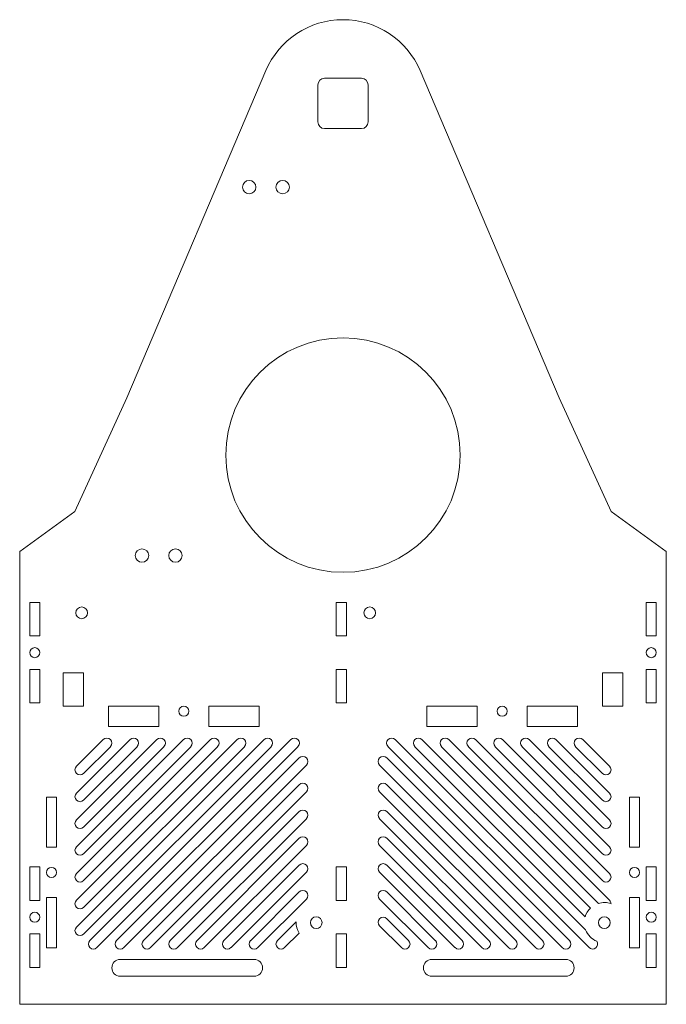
# Model space of a CAD drawing. Header units: millimetres. Extents: x -96 to 96, y -3 to 291.
import ezdxf

# ---------------------------------------------------------------- set-up
doc = ezdxf.new("R2010")
doc.units = ezdxf.units.MM

msp = doc.modelspace()

# ---------------------------------------------------------------- linework, layer by layer
at = {"color": 7, "linetype": 'Continuous', "lineweight": 15}
for p, q in [((-64.55, 178.18), (-23.01, 275.89)), ((-5.5, 273.61), (5.5, 273.61)), ((23.01, 275.89), (64.55, 178.18)), ((-7.5, 260.61), (-7.5, 271.61)), ((7.5, 271.61), (7.5, 260.61)), ((5.5, 258.61), (-5.5, 258.61)), ((-64.55, 178.18), (-80, 144.21)), ((80, 144.21), (64.55, 178.18)), ((-80, 144.21), (-96.5, 132.31)), ((96.5, 132.31), (80, 144.21)), ((-96.5, 132.31), (-96.5, -2.89)), ((96.5, -2.89), (96.5, 132.31)), ((-93.5, 117.11), (-93.5, 107.11)), ((-90.5, 117.11), (-93.5, 117.11)), ((-90.5, 107.11), (-90.5, 117.11)), ((-2, 117.11), (-2, 107.11)), ((1, 117.11), (-2, 117.11)), ((1, 107.11), (1, 117.11)), ((90.5, 117.11), (90.5, 107.11)), ((93.5, 117.11), (90.5, 117.11)), ((93.5, 107.11), (93.5, 117.11)), ((-93.5, 107.11), (-90.5, 107.11)), ((-2, 107.11), (1, 107.11)), ((90.5, 107.11), (93.5, 107.11)), ((-93.5, 97.11), (-93.5, 87.11)), ((-90.5, 97.11), (-93.5, 97.11)), ((-90.5, 87.11), (-90.5, 97.11)), ((-2, 97.11), (-2, 87.11)), ((1, 97.11), (-2, 97.11)), ((1, 87.11), (1, 97.11)), ((90.5, 97.11), (90.5, 87.11)), ((93.5, 97.11), (90.5, 97.11)), ((93.5, 87.11), (93.5, 97.11)), ((-83.5, 96.11), (-77.5, 96.11)), ((-83.5, 86.11), (-83.5, 96.11)), ((-77.5, 96.11), (-77.5, 86.11)), ((77.5, 96.11), (83.5, 96.11)), ((77.5, 86.11), (77.5, 96.11)), ((83.5, 96.11), (83.5, 86.11)), ((-93.5, 87.11), (-90.5, 87.11)), ((-77.5, 86.11), (-83.5, 86.11)), ((-70, 86.11), (-70, 80.11)), ((-55, 86.11), (-70, 86.11)), ((-55, 80.11), (-55, 86.11)), ((-40, 86.11), (-40, 80.11)), ((-25, 86.11), (-40, 86.11)), ((-25, 80.11), (-25, 86.11)), ((-2, 87.11), (1, 87.11)), ((25, 86.11), (25, 80.11)), ((40, 86.11), (25, 86.11)), ((40, 80.11), (40, 86.11)), ((55, 86.11), (55, 80.11)), ((70, 86.11), (55, 86.11)), ((70, 80.11), (70, 86.11)), ((83.5, 86.11), (77.5, 86.11)), ((90.5, 87.11), (93.5, 87.11)), ((-70, 80.11), (-55, 80.11)), ((-40, 80.11), (-25, 80.11)), ((25, 80.11), (40, 80.11)), ((55, 80.11), (70, 80.11)), ((-79.56, 20.17), (-23.56, 76.17)), ((-79.56, 28.17), (-31.56, 76.17)), ((-79.56, 36.17), (-39.56, 76.17)), ((-79.56, 44.17), (-47.56, 76.17)), ((-79.56, 52.17), (-55.56, 76.17)), ((-79.56, 60.17), (-63.56, 76.17)), ((-79.56, 68.17), (-71.56, 76.17)), ((-21.44, 74.04), (-77.44, 18.04)), ((-29.44, 74.04), (-77.44, 26.04)), ((-37.44, 74.04), (-77.44, 34.04)), ((-45.44, 74.04), (-77.44, 42.04)), ((-53.44, 74.04), (-77.44, 50.04)), ((-61.44, 74.04), (-77.44, 58.04)), ((-69.44, 74.04), (-77.44, 66.04)), ((-75.56, 16.17), (-15.56, 76.17)), ((-13.44, 74.04), (-73.43, 14.05)), ((73.43, 14.05), (13.44, 74.04)), ((15.56, 76.17), (72.41, 19.31)), ((72.25, 23.23), (21.44, 74.04)), ((23.56, 76.17), (73.87, 25.85)), ((76.25, 27.24), (29.44, 74.04)), ((31.56, 76.17), (79.56, 28.17)), ((77.44, 34.04), (37.44, 74.04)), ((39.56, 76.17), (79.56, 36.17)), ((77.44, 42.04), (45.44, 74.04)), ((47.56, 76.17), (79.56, 44.17)), ((77.44, 50.04), (53.44, 74.04)), ((55.56, 76.17), (79.56, 52.17)), ((77.44, 58.04), (61.44, 74.04)), ((63.56, 76.17), (79.56, 60.17)), ((77.44, 66.04), (69.44, 74.04)), ((71.56, 76.17), (79.56, 68.17)), ((-67.56, 16.17), (-13.06, 70.67)), ((13.06, 70.67), (67.56, 16.17)), ((-10.94, 68.54), (-65.43, 14.05)), ((65.43, 14.05), (10.94, 68.54)), ((-59.56, 16.17), (-13.06, 62.67)), ((13.06, 62.67), (59.56, 16.17)), ((-88.5, 59), (-88.5, 44)), ((-85.5, 59), (-88.5, 59)), ((-85.5, 44), (-85.5, 59)), ((-10.94, 60.54), (-57.43, 14.05)), ((57.43, 14.05), (10.94, 60.54)), ((85.5, 59), (85.5, 44)), ((88.5, 59), (85.5, 59)), ((88.5, 44), (88.5, 59)), ((-51.56, 16.17), (-13.06, 54.67)), ((13.06, 54.67), (51.56, 16.17)), ((-10.94, 52.54), (-49.43, 14.05)), ((49.43, 14.05), (10.94, 52.54)), ((-43.56, 16.17), (-13.06, 46.67)), ((-10.94, 44.54), (-41.43, 14.05)), ((41.43, 14.05), (10.94, 44.54)), ((13.06, 46.67), (43.56, 16.17)), ((-88.5, 44), (-85.5, 44)), ((85.5, 44), (88.5, 44)), ((-35.56, 16.17), (-13.06, 38.67)), ((13.06, 38.67), (35.56, 16.17)), ((-93.5, 38.11), (-93.5, 28.11)), ((-90.5, 38.11), (-93.5, 38.11)), ((-90.5, 28.11), (-90.5, 38.11)), ((-10.94, 36.54), (-33.43, 14.05)), ((-2, 38.11), (-2, 28.11)), ((1, 38.11), (-2, 38.11)), ((1, 28.11), (1, 38.11)), ((33.43, 14.05), (10.94, 36.54)), ((90.5, 38.11), (90.5, 28.11)), ((93.5, 38.11), (90.5, 38.11)), ((93.5, 28.11), (93.5, 38.11)), ((-27.56, 16.17), (-13.06, 30.67)), ((13.06, 30.67), (27.56, 16.17)), ((-93.5, 28.11), (-90.5, 28.11)), ((-88.5, 29), (-88.5, 14)), ((-85.5, 29), (-88.5, 29)), ((-85.5, 14), (-85.5, 29)), ((-10.94, 28.54), (-25.43, 14.05)), ((-2, 28.11), (1, 28.11)), ((25.43, 14.05), (10.94, 28.54)), ((85.5, 29), (85.5, 14)), ((88.5, 29), (85.5, 29)), ((88.5, 14), (88.5, 29)), ((90.5, 28.11), (93.5, 28.11)), ((-19.56, 16.17), (-14, 21.73)), ((13.06, 22.67), (19.56, 16.17)), ((-93.5, 18.11), (-93.5, 8.11)), ((-90.5, 18.11), (-93.5, 18.11)), ((-90.5, 8.11), (-90.5, 18.11)), ((-13.12, 18.37), (-17.43, 14.05)), ((-2, 18.11), (-2, 8.11)), ((1, 18.11), (-2, 18.11)), ((1, 8.11), (1, 18.11)), ((17.43, 14.05), (10.94, 20.54)), ((90.5, 18.11), (90.5, 8.11)), ((93.5, 18.11), (90.5, 18.11)), ((93.5, 8.11), (93.5, 18.11)), ((-88.5, 14), (-85.5, 14)), ((85.5, 14), (88.5, 14)), ((-66.5, 10.5), (-26.5, 10.5)), ((26.5, 10.5), (66.5, 10.5)), ((-93.5, 8.11), (-90.5, 8.11)), ((-2, 8.11), (1, 8.11)), ((90.5, 8.11), (93.5, 8.11)), ((-26.5, 5.5), (-66.5, 5.5)), ((66.5, 5.5), (26.5, 5.5)), ((-96.5, -2.89), (96.5, -2.89))]:
    msp.add_line(p, q, dxfattribs=at)
for centre, radius in [((-28, 241.11), 2), ((-18, 241.11), 2), ((0, 161.11), 35), ((-60, 131.11), 2), ((-50, 131.11), 2), ((-78, 114), 1.75), ((8, 114), 1.75), ((-92, 102.11), 1.5), ((92, 102.11), 1.5), ((-47.5, 84.61), 1.5), ((47.5, 84.61), 1.5), ((-87, 36.5), 1.5), ((87, 36.5), 1.5), ((-92, 23.11), 1.5), ((92, 23.11), 1.5), ((-8, 21.5), 1.75), ((78, 21.5), 1.75)]:
    msp.add_circle(centre, radius, dxfattribs=at)
for centre, radius, start, end in [((0, 266.11), 25, 23.0339, 156.9661), ((-5.5, 271.61), 2, 90, 180), ((5.5, 271.61), 2, 0, 90), ((-5.5, 260.61), 2, 180, 270), ((5.5, 260.61), 2, 270, 0), ((-70.5, 75.11), 1.5, 315, 135), ((-62.5, 75.11), 1.5, 315, 135), ((-54.5, 75.11), 1.5, 315, 135), ((-46.5, 75.11), 1.5, 315, 135), ((-38.5, 75.11), 1.5, 315, 135), ((-30.5, 75.11), 1.5, 315, 135), ((-22.5, 75.11), 1.5, 315, 135), ((-14.5, 75.11), 1.5, 315, 135), ((14.5, 75.11), 1.5, 45, 225), ((22.5, 75.11), 1.5, 45, 225), ((30.5, 75.11), 1.5, 45, 225), ((38.5, 75.11), 1.5, 45, 225), ((46.5, 75.11), 1.5, 45, 225), ((54.5, 75.11), 1.5, 45, 225), ((62.5, 75.11), 1.5, 45, 225), ((70.5, 75.11), 1.5, 45, 225), ((-12, 69.61), 1.5, 315, 135), ((12, 69.61), 1.5, 45, 225), ((-78.5, 67.11), 1.5, 135, 315), ((78.5, 67.11), 1.5, 225, 45), ((-12, 61.61), 1.5, 315, 135), ((12, 61.61), 1.5, 45, 225), ((-78.5, 59.11), 1.5, 135, 315), ((78.5, 59.11), 1.5, 225, 45), ((-12, 53.61), 1.5, 315, 135), ((12, 53.61), 1.5, 45, 225), ((-78.5, 51.11), 1.5, 135, 315), ((78.5, 51.11), 1.5, 225, 45), ((-12, 45.61), 1.5, 315, 135), ((12, 45.61), 1.5, 45, 225), ((-78.5, 43.11), 1.5, 135, 315), ((78.5, 43.11), 1.5, 225, 45), ((-12, 37.61), 1.5, 315, 135), ((12, 37.61), 1.5, 45, 225), ((-78.5, 35.11), 1.5, 135, 315), ((78.5, 35.11), 1.5, 225, 45), ((-12, 29.61), 1.5, 315, 135), ((12, 29.61), 1.5, 45, 225), ((-78.5, 27.11), 1.5, 135, 315), ((78, 21.5), 6, 70.5379, 106.9984), ((78.5, 27.11), 1.5, 1.9886, 45), ((78, 21.5), 6, 133.4708, 163.2496), ((-8, 21.5), 6, 177.7947, 211.4795), ((12, 21.61), 1.5, 45, 225), ((-78.5, 19.11), 1.5, 135, 315), ((78, 21.5), 6, 201.3656, 247.9192), ((-74.5, 15.11), 1.5, 135, 315), ((-66.5, 15.11), 1.5, 135, 315), ((-58.5, 15.11), 1.5, 135, 315), ((-50.5, 15.11), 1.5, 135, 315), ((-42.5, 15.11), 1.5, 135, 315), ((-34.5, 15.11), 1.5, 135, 315), ((-26.5, 15.11), 1.5, 135, 315), ((-18.5, 15.11), 1.5, 135, 315), ((18.5, 15.11), 1.5, 225, 45), ((26.5, 15.11), 1.5, 225, 45), ((34.5, 15.11), 1.5, 225, 45), ((42.5, 15.11), 1.5, 225, 45), ((50.5, 15.11), 1.5, 225, 45), ((58.5, 15.11), 1.5, 225, 45), ((66.5, 15.11), 1.5, 225, 45), ((74.5, 15.11), 1.5, 225, 33.5994), ((-66.5, 8), 2.5, 90, 270), ((-26.5, 8), 2.5, 270, 90), ((26.5, 8), 2.5, 90, 270), ((66.5, 8), 2.5, 270, 90)]:
    msp.add_arc(centre, radius, start, end, dxfattribs=at)

doc.saveas('drawing.dxf')
